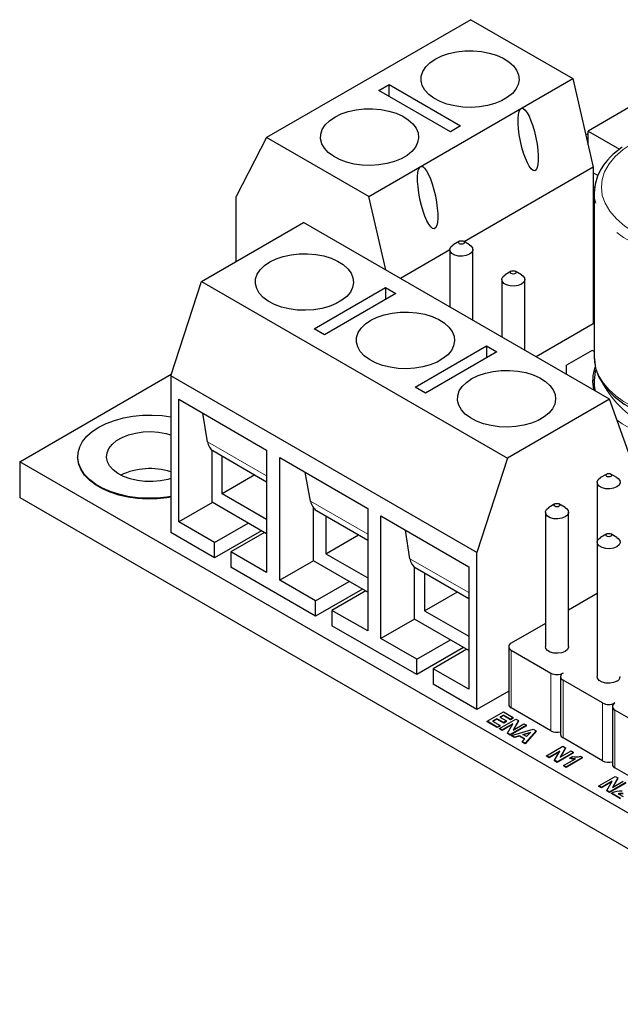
# Model space of a CAD drawing. Header units: millimetres. Extents: x 8.3 to 21.2, y 4.9 to 15.7.
# Tile 8 of 12: x 15.1 to 17.2, y 10.4 to 13.8. Entities that reach past the tile are written whole.
import ezdxf

# ---------------------------------------------------------------- set-up
doc = ezdxf.new("R2010")
doc.units = ezdxf.units.MM
doc.linetypes.add('PHANTOM', pattern=[1.27, 0.635, -0.127, 0.127, -0.127, 0.127, -0.127])

msp = doc.modelspace()

# ---------------------------------------------------------------- linework, layer by layer
at = {"color": 7, "linetype": 'Continuous', "lineweight": 25}
for p, q in [((16.6656, 13.8245), (15.9585, 13.4163)), ((16.6656, 13.8245), (17.0192, 13.6204)), ((16.3121, 13.2122), (17.0192, 13.6204)), ((17.0192, 13.6204), (17.0899, 13.3142)), ((16.3474, 13.5796), (16.3828, 13.6)), ((16.5949, 13.4368), (16.3474, 13.5796)), ((16.3828, 13.6), (16.6303, 13.4572)), ((16.3828, 13.5592), (16.3828, 13.6)), ((17.249, 13.5407), (17.0722, 13.4387)), ((16.6303, 13.4572), (16.5949, 13.4368)), ((17.0722, 13.4387), (17.1808, 13.376)), ((17.0722, 13.3908), (17.0722, 13.4387)), ((15.9585, 13.4163), (15.8525, 13.2122)), ((16.3121, 13.2122), (15.9585, 13.4163)), ((17.0641, 13.4258), (17.0722, 13.4305)), ((17.0899, 13.3142), (16.6423, 13.0559)), ((17.0899, 13.3142), (17.0899, 12.7712)), ((17.1055, 13.2848), (17.0899, 13.2938)), ((17.0899, 13.2458), (17.0949, 13.243)), ((15.8525, 12.9877), (15.8525, 13.2122)), ((16.3708, 12.9579), (16.3121, 13.2122)), ((17.093, 13.2256), (17.0899, 13.2273)), ((17.0899, 13.2257), (17.093, 13.2239)), ((17.0899, 13.2172), (17.093, 13.2177)), ((17.093, 13.2007), (17.0899, 13.2002)), ((17.0899, 13.1985), (17.093, 13.1991)), ((17.093, 13.2245), (17.093, 13.2264)), ((17.093, 13.2245), (17.093, 12.657)), ((15.7323, 12.9183), (16.0858, 13.1224)), ((17.1465, 12.5101), (16.0858, 13.1224)), ((17.093, 13.1241), (17.0899, 13.1223)), ((16.5931, 13.0275), (16.4217, 12.9285)), ((16.5931, 13.0285), (16.5931, 12.8296)), ((16.626, 13.0571), (16.6048, 13.0449)), ((16.6614, 13.0449), (16.6402, 13.0571)), ((16.6731, 12.7834), (16.6731, 13.0285)), ((16.7727, 12.9248), (16.7727, 12.7259)), ((16.8056, 12.9534), (16.7844, 12.9412)), ((16.841, 12.9412), (16.8198, 12.9534)), ((16.8527, 12.6797), (16.8527, 12.9248)), ((17.093, 12.9363), (17.0899, 12.9345)), ((15.6262, 12.5917), (15.7323, 12.9183)), ((15.7323, 12.9183), (16.7929, 12.306)), ((16.1229, 12.754), (16.3704, 12.8969)), ((16.3704, 12.8969), (16.4058, 12.8765)), ((16.3704, 12.8969), (16.3704, 12.8561)), ((16.4058, 12.8765), (16.1583, 12.7336)), ((16.1583, 12.7336), (16.1229, 12.754)), ((17.0899, 12.7712), (16.892, 12.657)), ((16.473, 12.552), (16.7204, 12.6948)), ((16.7204, 12.6948), (16.7558, 12.6744)), ((16.7204, 12.6948), (16.7204, 12.654)), ((16.7558, 12.6744), (16.5083, 12.5316)), ((17.0861, 12.6793), (16.9969, 12.6278)), ((17.093, 12.6753), (17.0861, 12.6793)), ((16.9969, 12.5965), (16.9969, 12.6278)), ((15.1029, 12.2937), (15.6278, 12.5966)), ((16.6868, 11.9794), (15.6262, 12.5917)), ((15.6262, 12.5917), (15.6262, 12.0487)), ((16.5083, 12.5316), (16.473, 12.552)), ((17.093, 12.5753), (17.093, 12.5772)), ((17.093, 12.5753), (17.093, 12.541)), ((15.6545, 12.5101), (15.9585, 12.3345)), ((15.6545, 12.0855), (15.6545, 12.5101)), ((17.1465, 12.5101), (16.7929, 12.306)), ((17.2172, 12.3109), (17.1465, 12.5101)), ((15.7534, 12.3631), (15.7376, 12.4621)), ((15.3037, 12.3114), (15.3037, 12.309)), ((15.7693, 12.1539), (15.7693, 12.3338)), ((15.7719, 12.3322), (15.9585, 12.2244)), ((15.8044, 12.1826), (15.8044, 12.3134)), ((15.9585, 12.3345), (15.9585, 11.9099)), ((15.1029, 12.2937), (15.1029, 12.1704)), ((18.1435, 10.5384), (15.1029, 12.2937)), ((16.0045, 12.308), (16.3085, 12.1325)), ((16.0045, 11.8834), (16.0045, 12.308)), ((16.7929, 12.306), (16.6868, 11.9794)), ((15.9177, 12.248), (15.8044, 12.1826)), ((16.1108, 12.1568), (16.0917, 12.2577)), ((17.1366, 12.2513), (17.1154, 12.2391)), ((17.1719, 12.2391), (17.1507, 12.2513)), ((17.1036, 12.2227), (17.1036, 12.0154)), ((15.9585, 12.0936), (15.8044, 12.1826)), ((15.1029, 12.1704), (18.1435, 10.4151)), ((15.7711, 12.1528), (15.6545, 12.0855)), ((15.9585, 12.0447), (15.7693, 12.1539)), ((16.957, 12.1476), (16.9357, 12.1354)), ((16.9923, 12.1354), (16.9711, 12.1476)), ((16.1212, 11.9508), (16.1212, 12.1332)), ((16.1306, 12.1251), (16.3085, 12.0224)), ((16.1636, 12.106), (16.1636, 11.9753)), ((16.3085, 12.1325), (16.3085, 11.7079)), ((16.3545, 12.106), (16.6586, 11.9304)), ((16.3545, 11.6814), (16.3545, 12.106)), ((16.924, 12.119), (16.924, 11.6536)), ((17.004, 11.6536), (17.004, 12.119)), ((15.7782, 12.014), (15.6545, 12.0855)), ((15.7782, 12.014), (15.8949, 12.0814)), ((15.7782, 11.961), (15.6262, 12.0487)), ((15.9409, 12.0549), (15.7782, 11.961)), ((15.9515, 12.0487), (15.8348, 11.9814)), ((16.1636, 11.9753), (16.2769, 12.0407)), ((16.4549, 11.9582), (16.4394, 12.057)), ((17.1366, 12.0439), (17.1154, 12.0317)), ((17.1719, 12.0317), (17.1507, 12.0439)), ((15.7782, 11.961), (15.7782, 12.014)), ((17.1036, 12.0154), (17.1036, 11.5499)), ((15.8348, 11.9814), (15.8348, 11.9283)), ((15.9585, 11.9099), (15.8348, 11.9814)), ((16.1636, 11.9753), (16.3085, 11.8916)), ((16.6868, 11.4364), (16.6868, 11.9794)), ((16.1212, 11.9508), (16.0045, 11.8834)), ((16.3085, 11.8426), (16.1212, 11.9508)), ((16.1282, 11.7589), (15.8348, 11.9283)), ((16.4712, 11.7487), (16.4712, 11.9286)), ((16.4733, 11.9272), (16.6586, 11.8203)), ((16.5058, 11.9085), (16.5058, 11.7777)), ((16.6586, 11.9304), (16.6586, 11.5058)), ((16.1282, 11.812), (16.0045, 11.8834)), ((16.1282, 11.812), (16.2449, 11.8793)), ((16.2909, 11.8528), (16.1282, 11.7589)), ((16.3015, 11.8467), (16.1848, 11.7793)), ((16.5058, 11.7777), (16.6191, 11.8431)), ((17.1036, 11.8379), (17.004, 11.7804)), ((16.1282, 11.7589), (16.1282, 11.812)), ((16.1848, 11.7793), (16.1848, 11.7262)), ((16.3085, 11.7079), (16.1848, 11.7793)), ((16.5058, 11.7777), (16.6586, 11.6895)), ((16.4712, 11.7487), (16.3545, 11.6814)), ((16.6586, 11.6405), (16.4712, 11.7487)), ((16.924, 11.7342), (16.8056, 11.6659)), ((16.4783, 11.5568), (16.1848, 11.7262)), ((16.4783, 11.6099), (16.3545, 11.6814)), ((16.4783, 11.6099), (16.5949, 11.6773)), ((16.6409, 11.6507), (16.4783, 11.5568)), ((16.6515, 11.6446), (16.5348, 11.5773)), ((16.7969, 11.6536), (16.7969, 11.4536)), ((16.8056, 11.6414), (16.9428, 11.5622)), ((16.4783, 11.5568), (16.4783, 11.6099)), ((16.5348, 11.5773), (16.5348, 11.5242)), ((16.6586, 11.5058), (16.5348, 11.5773)), ((16.6868, 11.4364), (16.5348, 11.5242)), ((16.9765, 11.5499), (16.9765, 11.3499)), ((17.1224, 11.4585), (16.9852, 11.5377)), ((16.7969, 11.4999), (16.6868, 11.4364)), ((16.722, 11.3951), (16.7786, 11.4277)), ((16.7786, 11.4277), (16.813, 11.4078)), ((16.9428, 11.3621), (16.8056, 11.4413)), ((17.1561, 11.4463), (17.1561, 11.2462)), ((17.302, 11.3548), (17.1649, 11.434)), ((16.7573, 11.3747), (16.722, 11.3951)), ((16.722, 11.3934), (16.722, 11.3951)), ((16.7573, 11.3731), (16.722, 11.3934)), ((16.7563, 11.404), (16.7409, 11.3952)), ((16.7409, 11.3952), (16.7669, 11.3802)), ((16.7563, 11.4024), (16.7423, 11.3944)), ((16.7796, 11.3906), (16.7563, 11.404)), ((16.7563, 11.4024), (16.7563, 11.404)), ((16.7796, 11.389), (16.7563, 11.4024)), ((16.7653, 11.3701), (16.8218, 11.4028)), ((16.7784, 11.4168), (16.7658, 11.4095)), ((16.7658, 11.4095), (16.7891, 11.3961)), ((16.7784, 11.4152), (16.7672, 11.4087)), ((16.8035, 11.4023), (16.7784, 11.4168)), ((16.7784, 11.4152), (16.7784, 11.4168)), ((16.8035, 11.4007), (16.7784, 11.4152)), ((16.7891, 11.3961), (16.7796, 11.3906)), ((16.7891, 11.3944), (16.7796, 11.389)), ((16.7796, 11.389), (16.7796, 11.3906)), ((16.7891, 11.3944), (16.7891, 11.3961)), ((16.813, 11.4078), (16.8035, 11.4023)), ((16.813, 11.4062), (16.8035, 11.4007)), ((16.8035, 11.4007), (16.8035, 11.4023)), ((16.831, 11.3975), (16.8121, 11.3647)), ((16.813, 11.4062), (16.813, 11.4078)), ((16.831, 11.3958), (16.8135, 11.3655)), ((16.8218, 11.4028), (16.831, 11.3975)), ((16.831, 11.3958), (16.831, 11.3975)), ((16.7669, 11.3802), (16.7573, 11.3747)), ((16.7669, 11.3786), (16.7573, 11.3731)), ((16.7573, 11.3731), (16.7573, 11.3747)), ((16.774, 11.3651), (16.7653, 11.3701)), ((16.7653, 11.3685), (16.7653, 11.3701)), ((16.774, 11.3634), (16.7653, 11.3685)), ((16.7669, 11.3786), (16.7669, 11.3802)), ((16.8109, 11.3864), (16.774, 11.3651)), ((16.8095, 11.3839), (16.774, 11.3634)), ((16.774, 11.3634), (16.774, 11.3651)), ((16.7927, 11.3543), (16.8109, 11.3864)), ((16.8021, 11.3488), (16.7927, 11.3543)), ((16.7927, 11.3527), (16.7927, 11.3543)), ((16.8587, 11.3815), (16.8021, 11.3488)), ((16.8587, 11.3799), (16.8021, 11.3472)), ((16.8072, 11.3459), (16.8818, 11.3681)), ((16.8121, 11.3647), (16.8499, 11.3865)), ((16.8463, 11.3492), (16.8736, 11.3577)), ((16.8714, 11.3554), (16.8481, 11.3481)), ((16.8499, 11.3865), (16.8587, 11.3815)), ((16.8918, 11.3624), (16.8538, 11.319)), ((16.8918, 11.3607), (16.8538, 11.3174)), ((16.8587, 11.3799), (16.8587, 11.3815)), ((16.8736, 11.3577), (16.859, 11.3419)), ((16.8818, 11.3681), (16.8918, 11.3624)), ((16.8918, 11.3607), (16.8918, 11.3624)), ((16.8021, 11.3472), (16.7927, 11.3527)), ((16.8021, 11.3472), (16.8021, 11.3488)), ((16.8172, 11.3401), (16.8072, 11.3459)), ((16.8072, 11.3442), (16.8072, 11.3459)), ((16.8172, 11.3385), (16.8072, 11.3442)), ((16.8339, 11.3453), (16.8172, 11.3401)), ((16.8339, 11.3437), (16.8172, 11.3385)), ((16.8172, 11.3385), (16.8172, 11.3401)), ((16.8524, 11.3346), (16.8339, 11.3453)), ((16.8339, 11.3437), (16.8339, 11.3453)), ((16.8514, 11.3335), (16.8339, 11.3437)), ((16.8436, 11.3249), (16.8524, 11.3346)), ((16.8538, 11.319), (16.8436, 11.3249)), ((16.8436, 11.3249), (16.8436, 11.3232)), ((16.8538, 11.3174), (16.8436, 11.3232)), ((16.859, 11.3419), (16.8463, 11.3492)), ((17.1224, 11.2584), (16.9852, 11.3376)), ((16.8538, 11.3174), (16.8538, 11.319)), ((16.9284, 11.2758), (16.985, 11.3085)), ((16.974, 11.2921), (16.9371, 11.2708)), ((16.9727, 11.2896), (16.9371, 11.2691)), ((16.9558, 11.26), (16.974, 11.2921)), ((17.0218, 11.2872), (16.9652, 11.2546)), ((17.0218, 11.2856), (16.9652, 11.2529)), ((16.9941, 11.3032), (16.9753, 11.2704)), ((16.9753, 11.2704), (17.0131, 11.2923)), ((16.9941, 11.3016), (16.9767, 11.2713)), ((16.985, 11.3085), (16.9941, 11.3032)), ((16.9941, 11.3016), (16.9941, 11.3032)), ((17.0131, 11.2923), (17.0218, 11.2872)), ((17.0218, 11.2856), (17.0218, 11.2872)), ((16.9371, 11.2708), (16.9284, 11.2758)), ((16.9284, 11.2742), (16.9284, 11.2758)), ((16.9371, 11.2691), (16.9284, 11.2742)), ((16.9371, 11.2691), (16.9371, 11.2708)), ((16.9652, 11.2546), (16.9558, 11.26)), ((16.9558, 11.2584), (16.9558, 11.26)), ((16.9652, 11.2529), (16.9558, 11.2584)), ((16.9652, 11.2529), (16.9652, 11.2546)), ((16.987, 11.242), (17.0279, 11.2656)), ((17.0526, 11.2696), (16.9959, 11.2369)), ((17.0526, 11.268), (16.9959, 11.2352)), ((17.0082, 11.2675), (17.018, 11.2732)), ((17.0082, 11.2659), (17.0082, 11.2675)), ((17.0454, 11.2738), (17.0526, 11.2696)), ((17.0526, 11.268), (17.0526, 11.2696)), ((16.987, 11.242), (16.987, 11.2404)), ((16.9959, 11.2369), (16.987, 11.242)), ((16.9959, 11.2352), (16.987, 11.2404)), ((16.9959, 11.2352), (16.9959, 11.2369)), ((17.302, 11.1548), (17.1649, 11.234)), ((17.1093, 11.1714), (17.1658, 11.2041)), ((17.1549, 11.1877), (17.118, 11.1664)), ((17.1535, 11.1852), (17.118, 11.1647)), ((17.1366, 11.1556), (17.1549, 11.1877)), ((17.1749, 11.1988), (17.1561, 11.166)), ((17.1561, 11.166), (17.1939, 11.1879)), ((17.1749, 11.1972), (17.1575, 11.1669)), ((17.1658, 11.2041), (17.1749, 11.1988)), ((17.1749, 11.1972), (17.1749, 11.1988)), ((17.118, 11.1664), (17.1093, 11.1714)), ((17.1093, 11.1698), (17.1093, 11.1714)), ((17.118, 11.1647), (17.1093, 11.1698)), ((17.118, 11.1647), (17.118, 11.1664)), ((17.1461, 11.1502), (17.1366, 11.1556)), ((17.1366, 11.154), (17.1366, 11.1556)), ((17.1461, 11.1485), (17.1366, 11.154)), ((17.2026, 11.1828), (17.1461, 11.1502)), ((17.2026, 11.1812), (17.1461, 11.1485)), ((17.1461, 11.1485), (17.1461, 11.1502)), ((17.184, 11.1283), (17.1529, 11.1462)), ((17.1529, 11.1446), (17.1529, 11.1462)), ((17.184, 11.1266), (17.1529, 11.1446)), ((17.1764, 11.1443), (17.194, 11.1341))]:
    msp.add_line(p, q, dxfattribs=at)
at = {"color": 8, "linetype": 'PHANTOM', "lineweight": 18}
for p, q in [((15.7534, 12.3631), (15.9585, 12.2447)), ((16.3085, 12.0427), (16.1108, 12.1568)), ((16.6586, 11.8406), (16.4549, 11.9582)), ((16.8056, 11.4413), (16.8056, 11.6414)), ((16.9428, 11.5622), (16.9428, 11.3621)), ((16.9852, 11.5377), (16.9852, 11.3376)), ((17.1224, 11.2584), (17.1224, 11.4585)), ((17.1649, 11.434), (17.1649, 11.234))]:
    msp.add_line(p, q, dxfattribs=at)
at = {"color": 7, "linetype": 'Continuous', "lineweight": 25, "flags": 128}
for points in [[(16.5428, 13.6883), (16.5648, 13.699), (16.5897, 13.7075), (16.6167, 13.7133), (16.645, 13.7165), (16.6738, 13.7169), (16.7023, 13.7144), (16.7297, 13.7092), (16.7552, 13.7014), (16.778, 13.6912), (16.7975, 13.6789), (16.8131, 13.6649), (16.8244, 13.6496), (16.8311, 13.6334), (16.8329, 13.6168), (16.8299, 13.6003), (16.822, 13.5843), (16.8096, 13.5692), (16.793, 13.5557), (16.7726, 13.5439), (16.749, 13.5343), (16.723, 13.5271), (16.6953, 13.5226), (16.6666, 13.5208), (16.6378, 13.5219), (16.6098, 13.5257), (16.5832, 13.5322), (16.559, 13.5413), (16.5378, 13.5525), (16.5201, 13.5657), (16.5066, 13.5804), (16.4976, 13.5962), (16.4933, 13.6127), (16.4939, 13.6293), (16.4994, 13.6457), (16.5096, 13.6612), (16.5242, 13.6756), (16.5428, 13.6883)], [(16.1945, 13.4873), (16.2166, 13.498), (16.2414, 13.5064), (16.2684, 13.5123), (16.2967, 13.5155), (16.3256, 13.5158), (16.3541, 13.5133), (16.3815, 13.5081), (16.4069, 13.5003), (16.4297, 13.4902), (16.4492, 13.4779), (16.4649, 13.4639), (16.4762, 13.4486), (16.4829, 13.4324), (16.4847, 13.4158), (16.4816, 13.3992), (16.4738, 13.3832), (16.4614, 13.3682), (16.4447, 13.3546), (16.4243, 13.3428), (16.4008, 13.3332), (16.3748, 13.3261), (16.347, 13.3215), (16.3183, 13.3198), (16.2896, 13.3208), (16.2615, 13.3247), (16.235, 13.3312), (16.2108, 13.3402), (16.1895, 13.3515), (16.1719, 13.3647), (16.1584, 13.3794), (16.1493, 13.3952), (16.1451, 13.4116), (16.1457, 13.4283), (16.1512, 13.4446), (16.1613, 13.4602), (16.1759, 13.4745), (16.1945, 13.4873)], [(17.1906, 13.3836), (17.1634, 13.3624), (17.1578, 13.3574), (17.1497, 13.3496), (17.1393, 13.3384), (17.1275, 13.3237), (17.1154, 13.3051), (17.1043, 13.2824), (17.0962, 13.2555), (17.093, 13.2245)], [(16.626, 13.0571), (16.6293, 13.0584), (16.6331, 13.0588), (16.6369, 13.0584), (16.6402, 13.0571), (16.6423, 13.0552), (16.6431, 13.053), (16.6423, 13.0508), (16.6402, 13.0489), (16.6369, 13.0477), (16.6331, 13.0472), (16.6293, 13.0477), (16.626, 13.0489), (16.6239, 13.0508), (16.6231, 13.053), (16.6239, 13.0552), (16.626, 13.0571)], [(16.6614, 13.0122), (16.65, 13.0076), (16.6366, 13.0055), (16.6228, 13.0062), (16.6102, 13.0096), (16.6003, 13.0153), (16.5945, 13.0225), (16.5933, 13.0305), (16.5969, 13.0383), (16.6048, 13.0449)], [(16.6614, 13.0449), (16.6659, 13.0418), (16.6717, 13.0345), (16.673, 13.0265), (16.6694, 13.0188), (16.6614, 13.0122)], [(15.9691, 12.9857), (15.9912, 12.9964), (16.016, 13.0048), (16.043, 13.0107), (16.0713, 13.0139), (16.1002, 13.0142), (16.1287, 13.0118), (16.1561, 13.0066), (16.1815, 12.9988), (16.2043, 12.9886), (16.2238, 12.9763), (16.2395, 12.9623), (16.2508, 12.947), (16.2575, 12.9308), (16.2593, 12.9142), (16.2563, 12.8977), (16.2484, 12.8816), (16.236, 12.8666), (16.2193, 12.853), (16.1989, 12.8413), (16.1754, 12.8317), (16.1494, 12.8245), (16.1216, 12.8199), (16.093, 12.8182), (16.0642, 12.8192), (16.0361, 12.8231), (16.0096, 12.8296), (15.9854, 12.8386), (15.9641, 12.8499), (15.9465, 12.8631), (15.933, 12.8778), (15.924, 12.8936), (15.9197, 12.91), (15.9203, 12.9267), (15.9258, 12.943), (15.936, 12.9586), (15.9506, 12.973), (15.9691, 12.9857)], [(16.841, 12.9085), (16.8296, 12.9039), (16.8162, 12.9018), (16.8024, 12.9025), (16.7898, 12.9059), (16.7799, 12.9116), (16.7741, 12.9189), (16.7729, 12.9269), (16.7765, 12.9346), (16.7844, 12.9412)], [(16.8056, 12.9534), (16.8089, 12.9547), (16.8127, 12.9551), (16.8165, 12.9547), (16.8198, 12.9534), (16.822, 12.9515), (16.8227, 12.9493), (16.822, 12.9471), (16.8198, 12.9453), (16.8165, 12.944), (16.8127, 12.9436), (16.8089, 12.944), (16.8056, 12.9453), (16.8035, 12.9471), (16.8027, 12.9493), (16.8035, 12.9515), (16.8056, 12.9534)], [(16.841, 12.9412), (16.8455, 12.9381), (16.8514, 12.9308), (16.8526, 12.9228), (16.849, 12.9151), (16.841, 12.9085)], [(16.3192, 12.7836), (16.3412, 12.7944), (16.3661, 12.8028), (16.393, 12.8087), (16.4214, 12.8118), (16.4502, 12.8122), (16.4787, 12.8097), (16.5061, 12.8045), (16.5315, 12.7967), (16.5544, 12.7865), (16.5739, 12.7743), (16.5895, 12.7603), (16.6008, 12.745), (16.6075, 12.7288), (16.6093, 12.7121), (16.6063, 12.6956), (16.5984, 12.6796), (16.586, 12.6646), (16.5693, 12.651), (16.5489, 12.6392), (16.5254, 12.6296), (16.4994, 12.6224), (16.4716, 12.6179), (16.443, 12.6161), (16.4142, 12.6172), (16.3861, 12.621), (16.3596, 12.6276), (16.3354, 12.6366), (16.3142, 12.6478), (16.2965, 12.661), (16.283, 12.6757), (16.274, 12.6915), (16.2697, 12.708), (16.2703, 12.7246), (16.2758, 12.741), (16.286, 12.7565), (16.3006, 12.7709), (16.3192, 12.7836)], [(17.093, 12.657), (17.0981, 12.6179), (17.1096, 12.5872), (17.1226, 12.5647), (17.1342, 12.5491), (17.1609, 12.5212), (17.1969, 12.4936), (17.2477, 12.4655), (17.3139, 12.4407), (17.3888, 12.4237), (17.4691, 12.416), (17.5061, 12.4169)], [(17.099, 12.6155), (17.0962, 12.6063), (17.093, 12.5753)], [(16.6692, 12.5816), (16.6912, 12.5923), (16.7161, 12.6007), (16.7431, 12.6066), (16.7714, 12.6098), (16.8002, 12.6101), (16.8287, 12.6076), (16.8561, 12.6024), (16.8816, 12.5946), (16.9044, 12.5844), (16.9239, 12.5722), (16.9395, 12.5582), (16.9508, 12.5429), (16.9575, 12.5267), (16.9593, 12.5101), (16.9563, 12.4935), (16.9484, 12.4775), (16.936, 12.4625), (16.9193, 12.4489), (16.899, 12.4371), (16.8754, 12.4275), (16.8494, 12.4204), (16.8217, 12.4158), (16.793, 12.4141), (16.7642, 12.4151), (16.7362, 12.419), (16.7096, 12.4255), (16.6854, 12.4345), (16.6642, 12.4458), (16.6465, 12.459), (16.633, 12.4737), (16.624, 12.4895), (16.6197, 12.5059), (16.6203, 12.5226), (16.6258, 12.5389), (16.636, 12.5545), (16.6506, 12.5688), (16.6692, 12.5816)], [(15.6262, 12.1733), (15.6129, 12.1712), (15.5793, 12.1678), (15.5452, 12.1672), (15.5112, 12.1692), (15.4781, 12.1738), (15.4463, 12.1811), (15.4166, 12.1907), (15.3894, 12.2026), (15.3653, 12.2166), (15.3447, 12.2323), (15.3279, 12.2494), (15.3154, 12.2677), (15.3073, 12.2869), (15.3039, 12.3065), (15.305, 12.3262), (15.3108, 12.3456), (15.3211, 12.3644), (15.3358, 12.3821), (15.3545, 12.3986), (15.3769, 12.4135), (15.4027, 12.4264), (15.4312, 12.4372), (15.462, 12.4457), (15.4945, 12.4516), (15.5281, 12.455), (15.5622, 12.4556), (15.5962, 12.4536), (15.6262, 12.4495)], [(15.6262, 12.2356), (15.6157, 12.2326), (15.5904, 12.2274), (15.5638, 12.225), (15.5369, 12.2254), (15.5106, 12.2285), (15.4856, 12.2343), (15.4628, 12.2425), (15.443, 12.253), (15.4267, 12.2653), (15.4145, 12.2792), (15.4068, 12.294), (15.4037, 12.3095), (15.4056, 12.325), (15.4121, 12.34), (15.4233, 12.3541), (15.4386, 12.3669), (15.4576, 12.3779), (15.4797, 12.3867), (15.5042, 12.3931), (15.5302, 12.3969), (15.5571, 12.398), (15.5838, 12.3962), (15.6096, 12.3918), (15.6262, 12.3872)], [(15.6262, 12.1708), (15.6129, 12.1687), (15.5793, 12.1654), (15.5452, 12.1647), (15.5112, 12.1667), (15.4781, 12.1714), (15.4463, 12.1786), (15.4166, 12.1883), (15.3894, 12.2002), (15.3653, 12.2141), (15.3447, 12.2298), (15.3279, 12.247), (15.3154, 12.2653), (15.3073, 12.2844), (15.3039, 12.304), (15.3037, 12.309)], [(17.1366, 12.2513), (17.1398, 12.2526), (17.1436, 12.253), (17.1475, 12.2526), (17.1507, 12.2513), (17.1529, 12.2494), (17.1536, 12.2472), (17.1529, 12.245), (17.1507, 12.2431), (17.1475, 12.2419), (17.1436, 12.2415), (17.1398, 12.2419), (17.1366, 12.2431), (17.1344, 12.245), (17.1336, 12.2472), (17.1344, 12.2494), (17.1366, 12.2513)], [(17.1719, 12.2391), (17.1764, 12.236), (17.1823, 12.2287), (17.1835, 12.2207), (17.1799, 12.213), (17.1719, 12.2064), (17.1605, 12.2018), (17.1471, 12.1997), (17.1333, 12.2004), (17.1207, 12.2038), (17.1109, 12.2095), (17.105, 12.2168), (17.1038, 12.2247), (17.1074, 12.2325), (17.1154, 12.2391), (17.1154, 12.2391)], [(16.957, 12.1476), (16.9602, 12.1489), (16.964, 12.1493), (16.9679, 12.1489), (16.9711, 12.1476), (16.9733, 12.1458), (16.974, 12.1435), (16.9733, 12.1413), (16.9711, 12.1395), (16.9679, 12.1382), (16.964, 12.1378), (16.9602, 12.1382), (16.957, 12.1395), (16.9548, 12.1413), (16.954, 12.1435), (16.9548, 12.1458), (16.957, 12.1476)], [(16.9923, 12.1354), (16.9968, 12.1323), (17.0027, 12.125), (17.0039, 12.117), (17.0003, 12.1093), (16.9923, 12.1027), (16.9809, 12.0981), (16.9675, 12.096), (16.9537, 12.0967), (16.9411, 12.1001), (16.9313, 12.1058), (16.9254, 12.1131), (16.9242, 12.1211), (16.9278, 12.1288), (16.9358, 12.1354), (16.9358, 12.1354)], [(17.1366, 12.0439), (17.1398, 12.0452), (17.1436, 12.0456), (17.1475, 12.0452), (17.1507, 12.0439), (17.1529, 12.0421), (17.1536, 12.0399), (17.1529, 12.0377), (17.1507, 12.0358), (17.1475, 12.0345), (17.1436, 12.0341), (17.1398, 12.0345), (17.1366, 12.0358), (17.1344, 12.0377), (17.1336, 12.0399), (17.1344, 12.0421), (17.1366, 12.0439)], [(17.1719, 11.999), (17.1605, 11.9944), (17.1471, 11.9924), (17.1333, 11.9931), (17.1207, 11.9964), (17.1109, 12.0021), (17.105, 12.0094), (17.1038, 12.0174), (17.1074, 12.0251), (17.1154, 12.0317)], [(17.1719, 12.0317), (17.1764, 12.0286), (17.1823, 12.0213), (17.1835, 12.0134), (17.1799, 12.0056), (17.1719, 11.999)], [(17.004, 11.6536), (17.0039, 11.6516), (17.0003, 11.6439), (16.9923, 11.6373), (16.9809, 11.6327), (16.9675, 11.6306), (16.9537, 11.6313), (16.9411, 11.6347), (16.9313, 11.6404), (16.9254, 11.6476), (16.924, 11.6536)], [(17.1719, 11.5336), (17.1605, 11.529), (17.1471, 11.5269), (17.1333, 11.5276), (17.1207, 11.531), (17.1109, 11.5367), (17.105, 11.544), (17.1036, 11.5499)], [(17.0279, 11.2656), (17.0177, 11.2659), (17.0082, 11.2675)], [(17.0252, 11.264), (17.0177, 11.2642), (17.0082, 11.2659)]]:
    msp.add_lwpolyline(points, dxfattribs=at)
at = {"color": 8, "linetype": 'PHANTOM', "lineweight": 18, "flags": 128}
for points in [[(17.4043, 13.0345), (17.359, 13.0427), (17.3159, 13.0541), (17.2731, 13.0695), (17.2344, 13.0881), (17.1995, 13.1101), (17.1702, 13.1347), (17.1473, 13.161), (17.1308, 13.1888), (17.1212, 13.2163), (17.118, 13.2443), (17.1207, 13.2712), (17.1293, 13.2977), (17.1445, 13.3249), (17.1658, 13.3507), (17.194, 13.3756), (17.2278, 13.398), (17.2666, 13.4175), (17.3096, 13.4337), (17.3544, 13.4461), (17.4015, 13.4549), (17.4474, 13.4598), (17.494, 13.4614), (17.5425, 13.4595), (17.5901, 13.454), (17.6384, 13.4444), (17.6839, 13.4312), (17.7265, 13.4143), (17.7646, 13.3942), (17.7968, 13.3718), (17.8235, 13.3471), (17.8432, 13.3222), (17.8573, 13.2961)], [(17.7758, 13.0612), (17.7436, 13.0445), (17.7084, 13.0299), (17.6707, 13.0176), (17.6309, 13.0077), (17.5895, 13.0004), (17.547, 12.9957), (17.5038, 12.9937), (17.4605, 12.9943), (17.4176, 12.9977), (17.3755, 13.0037), (17.3349, 13.0124), (17.2961, 13.0235), (17.2596, 13.0369), (17.2258, 13.0526), (17.1952, 13.0703), (17.1681, 13.0898), (17.1448, 13.1108), (17.1255, 13.1332), (17.1106, 13.1567), (17.1001, 13.181), (17.0943, 13.2057), (17.093, 13.2245)], [(17.5107, 12.4263), (17.5038, 12.4262), (17.4605, 12.4268), (17.4176, 12.4302), (17.3755, 12.4362), (17.3349, 12.4449), (17.2961, 12.456), (17.2596, 12.4694), (17.2258, 12.4851), (17.1952, 12.5028), (17.1681, 12.5223), (17.1448, 12.5433), (17.1255, 12.5657), (17.1106, 12.5892), (17.1001, 12.6135), (17.0943, 12.6383), (17.093, 12.657)], [(17.0982, 12.538), (17.0943, 12.5566), (17.093, 12.5753)]]:
    msp.add_lwpolyline(points, dxfattribs=at)
at = {"color": 7, "linetype": 'Continuous', "lineweight": 25}
for centre, radius, start, end in [((17.2262, 12.5752), 0.1385, 160.4529, 194.017), ((15.5543, 12.0339), 0.2363, 72.2982, 115.4351), ((16.8103, 11.6536), 0.0131, 110.7834, 249.2166), ((16.964, 11.6031), 0.0461, 242.6097, 297.3903), ((16.9899, 11.5499), 0.0131, 110.7834, 249.2166), ((17.1646, 11.5512), 0.019, 292.4764, 356.2034), ((17.1436, 11.4994), 0.0461, 242.6097, 297.3903), ((17.1695, 11.4463), 0.0131, 110.7834, 249.2166), ((16.8119, 11.4551), 0.0151, 185.6948, 245.6253), ((16.9642, 11.4043), 0.0473, 243.0837, 284.9794), ((16.9915, 11.3514), 0.0151, 185.6948, 245.6253), ((17.0305, 11.3283), 0.0565, 257.2259, 285.3262), ((17.1438, 11.3006), 0.0473, 243.0837, 284.9794), ((17.1711, 11.2477), 0.0151, 185.6948, 245.6253), ((17.185, 11.0729), 0.0801, 86.2414, 113.6292), ((17.1937, 11.0251), 0.1204, 90.3211, 98.2609), ((17.1943, 11.0076), 0.1362, 90.5238, 96.5952)]:
    msp.add_arc(centre, radius, start, end, dxfattribs=at)
at = {"color": 8, "linetype": 'PHANTOM', "lineweight": 18}
for centre, radius, start, end in [((17.4461, 12.7476), 0.3719, 209.2438, 278.0009), ((17.4741, 12.8789), 0.5349, 235.6506, 272.3414)]:
    msp.add_arc(centre, radius, start, end, dxfattribs=at)
at = {"color": 7, "linetype": 'Continuous', "lineweight": 25}
for centre in [(16.8645, 13.4097), (16.5163, 13.2087)]:
    msp.add_ellipse(centre, major_axis=(-0.0227, 0.108), ratio=0.246951, dxfattribs=at)
for centre, major_axis, ratio, start_param, end_param in [((15.7958, 12.3876), (0.0183, 0.0579), 0.676832, 2.207911, 2.99339), ((16.1532, 12.1813), (0.0151, 0.0593), 0.691287, 2.164225, 2.949704), ((16.4973, 11.9827), (0.0185, 0.0579), 0.675857, 2.210449, 2.995928)]:
    msp.add_ellipse(centre, major_axis=major_axis, ratio=ratio, start_param=start_param, end_param=end_param, dxfattribs=at)

doc.saveas('drawing.dxf')
